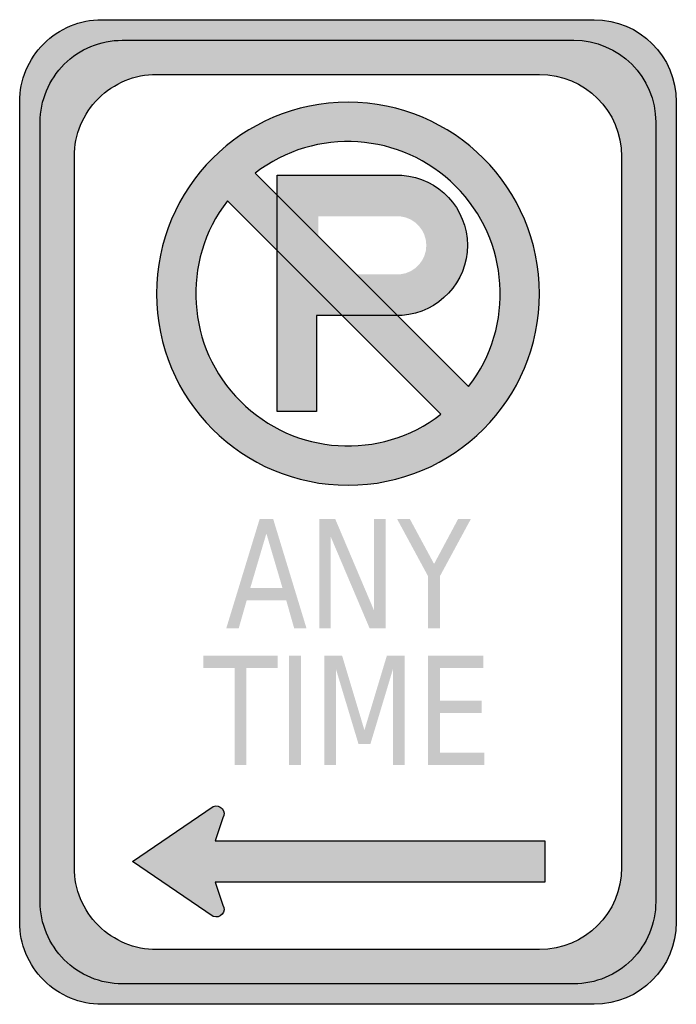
# Model space of a CAD drawing. Header units: inches. Extents: x -0.5 to 0.5, y -0.75 to 0.75.
import ezdxf

# ---------------------------------------------------------------- set-up
doc = ezdxf.new("R2010")
doc.units = ezdxf.units.IN
doc.header["$MEASUREMENT"] = 0

msp = doc.modelspace()

# ---------------------------------------------------------------- hatches: boundary and pattern name
h = msp.add_hatch(color=7)
edge = h.paths.add_edge_path()
edge.add_spline(control_points=[(-0.5, 0.625), (-0.5, 0.6581), (-0.4868, 0.6899), (-0.4634, 0.7134), (-0.4399, 0.7368), (-0.4082, 0.75), (-0.375, 0.75)], knot_values=[0, 0, 0, 0, 1, 1, 1, 2, 2, 2, 2], degree=3, periodic=0)
edge.add_line((-0.375, 0.75), (0.375, 0.75))
edge.add_spline(control_points=[(0.375, 0.75), (0.444, 0.75), (0.5, 0.694), (0.5, 0.625)], knot_values=[0, 0, 0, 0, 1, 1, 1, 1], degree=3, periodic=0)
edge.add_line((0.5, 0.625), (0.5, -0.625))
edge.add_spline(control_points=[(0.5, -0.625), (0.5, -0.694), (0.444, -0.75), (0.375, -0.75)], knot_values=[0, 0, 0, 0, 1, 1, 1, 1], degree=3, periodic=0)
edge.add_line((0.375, -0.75), (-0.375, -0.75))
edge.add_spline(control_points=[(-0.375, -0.75), (-0.4082, -0.75), (-0.4399, -0.7368), (-0.4634, -0.7134), (-0.4868, -0.6899), (-0.5, -0.6582), (-0.5, -0.625)], knot_values=[0, 0, 0, 0, 1, 1, 1, 2, 2, 2, 2], degree=3, periodic=0)
edge.add_line((-0.5, -0.625), (-0.5, 0.625))
edge = h.paths.add_edge_path(flags=0)
edge.add_spline(control_points=[(0.3437, 0.7187), (0.4128, 0.7187), (0.4687, 0.6628), (0.4687, 0.5937)], knot_values=[0, 0, 0, 0, 1, 1, 1, 1], degree=3, periodic=0)
edge.add_line((0.4687, 0.5937), (0.4687, -0.5938))
edge.add_spline(control_points=[(0.4687, -0.5938), (0.4687, -0.6269), (0.4556, -0.6587), (0.4321, -0.6821), (0.4087, -0.7056), (0.3769, -0.7188), (0.3437, -0.7188)], knot_values=[0, 0, 0, 0, 1, 1, 1, 2, 2, 2, 2], degree=3, periodic=0)
edge.add_line((0.3437, -0.7188), (-0.3438, -0.7188))
edge.add_spline(control_points=[(-0.3438, -0.7188), (-0.3769, -0.7188), (-0.4087, -0.7056), (-0.4321, -0.6821), (-0.4556, -0.6587), (-0.4688, -0.6269), (-0.4688, -0.5938)], knot_values=[0, 0, 0, 0, 1, 1, 1, 2, 2, 2, 2], degree=3, periodic=0)
edge.add_line((-0.4688, -0.5938), (-0.4688, 0.5937))
edge.add_spline(control_points=[(-0.4688, 0.5937), (-0.4688, 0.6269), (-0.4556, 0.6587), (-0.4321, 0.6821), (-0.4087, 0.7056), (-0.3769, 0.7187), (-0.3438, 0.7187)], knot_values=[0, 0, 0, 0, 1, 1, 1, 2, 2, 2, 2], degree=3, periodic=0)
edge.add_line((-0.3438, 0.7187), (0.3437, 0.7187))
h = msp.add_hatch(color=7)
edge = h.paths.add_edge_path()
edge.add_spline(control_points=[(0.4687, 0.5937), (0.4687, 0.6628), (0.4128, 0.7187), (0.3437, 0.7187)], knot_values=[0, 0, 0, 0, 1, 1, 1, 1], degree=3, periodic=0)
edge.add_line((0.3437, 0.7187), (-0.3438, 0.7187))
edge.add_spline(control_points=[(-0.3438, 0.7187), (-0.3769, 0.7187), (-0.4087, 0.7056), (-0.4321, 0.6821), (-0.4556, 0.6587), (-0.4688, 0.6269), (-0.4688, 0.5937)], knot_values=[0, 0, 0, 0, 1, 1, 1, 2, 2, 2, 2], degree=3, periodic=0)
edge.add_line((-0.4688, 0.5937), (-0.4688, -0.5938))
edge.add_spline(control_points=[(-0.4688, -0.5938), (-0.4688, -0.6628), (-0.4128, -0.7188), (-0.3438, -0.7188)], knot_values=[0, 0, 0, 0, 1, 1, 1, 1], degree=3, periodic=0)
edge.add_line((-0.3438, -0.7188), (0.3437, -0.7188))
edge.add_spline(control_points=[(0.3437, -0.7188), (0.4128, -0.7188), (0.4687, -0.6628), (0.4687, -0.5938)], knot_values=[0, 0, 0, 0, 1, 1, 1, 1], degree=3, periodic=0)
edge.add_line((0.4687, -0.5938), (0.4687, 0.5937))
edge = h.paths.add_edge_path(flags=0)
edge.add_spline(control_points=[(0.4167, -0.5417), (0.4167, -0.5748), (0.4035, -0.6066), (0.3801, -0.6301), (0.3566, -0.6535), (0.3248, -0.6667), (0.2917, -0.6667)], knot_values=[0, 0, 0, 0, 1, 1, 1, 2, 2, 2, 2], degree=3, periodic=0)
edge.add_line((0.2917, -0.6667), (-0.2917, -0.6667))
edge.add_spline(control_points=[(-0.2917, -0.6667), (-0.3607, -0.6667), (-0.4167, -0.6107), (-0.4167, -0.5417)], knot_values=[0, 0, 0, 0, 1, 1, 1, 1], degree=3, periodic=0)
edge.add_line((-0.4167, -0.5417), (-0.4167, 0.5417))
edge.add_spline(control_points=[(-0.4167, 0.5417), (-0.4167, 0.5748), (-0.4035, 0.6066), (-0.3801, 0.6301), (-0.3566, 0.6535), (-0.3248, 0.6667), (-0.2917, 0.6667)], knot_values=[0, 0, 0, 0, 1, 1, 1, 2, 2, 2, 2], degree=3, periodic=0)
edge.add_line((-0.2917, 0.6667), (0.2917, 0.6667))
edge.add_spline(control_points=[(0.2917, 0.6667), (0.3607, 0.6667), (0.4167, 0.6107), (0.4167, 0.5417)], knot_values=[0, 0, 0, 0, 1, 1, 1, 1], degree=3, periodic=0)
edge.add_line((0.4167, 0.5417), (0.4167, -0.5417))
h = msp.add_hatch(color=7)
edge = h.paths.add_edge_path()
edge.add_spline(control_points=[(0.2917, 0.3325), (0.2917, 0.1714), (0.1611, 0.0408), (0, 0.0408), (-0.1611, 0.0408), (-0.2917, 0.1714), (-0.2917, 0.3325), (-0.2917, 0.4936), (-0.1611, 0.6242), (0, 0.6242), (0.1611, 0.6242), (0.2917, 0.4936), (0.2917, 0.3325)], knot_values=[0, 0, 0, 0, 1, 1, 1, 2, 2, 2, 3, 3, 3, 4, 4, 4, 4], degree=3, periodic=0)
edge = h.paths.add_edge_path(flags=0)
edge.add_spline(control_points=[(0.1837, 0.1911), (0.2548, 0.2834), (0.2463, 0.4141), (0.1639, 0.4964), (0.0816, 0.5788), (-0.0491, 0.5873), (-0.1414, 0.5162)], knot_values=[0, 0, 0, 0, 1, 1, 1, 2, 2, 2, 2], degree=3, periodic=0)
edge.add_line((-0.1414, 0.5162), (0.1837, 0.1911))
edge = h.paths.add_edge_path(flags=0)
edge.add_spline(control_points=[(-0.1837, 0.4739), (-0.2548, 0.3816), (-0.2463, 0.2509), (-0.1639, 0.1686), (-0.0816, 0.0862), (0.0491, 0.0777), (0.1414, 0.1488)], knot_values=[0, 0, 0, 0, 1, 1, 1, 2, 2, 2, 2], degree=3, periodic=0)
edge.add_line((0.1414, 0.1488), (-0.1837, 0.4739))
h = msp.add_hatch(color=7)
edge = h.paths.add_edge_path()
edge.add_line((0.0822, 0.5129), (-0.1078, 0.5129))
edge.add_line((-0.1078, 0.5129), (-0.1078, 0.398))
edge.add_line((-0.1078, 0.398), (-0.0094, 0.2996))
edge.add_line((-0.0094, 0.2996), (0.0825, 0.2996))
edge.add_spline(control_points=[(0.0825, 0.2996), (0.1385, 0.3036), (0.1819, 0.3502), (0.1818, 0.4064), (0.1817, 0.4625), (0.1382, 0.5091), (0.0822, 0.5129)], knot_values=[0, 0, 0, 0, 1, 1, 1, 2, 2, 2, 2], degree=3, periodic=0)
edge = h.paths.add_edge_path(flags=0)
edge.add_line((0.0798, 0.3621), (-0.0453, 0.3621))
edge.add_line((-0.0453, 0.3621), (-0.0453, 0.4504))
edge.add_line((-0.0453, 0.4504), (0.0796, 0.4504))
edge.add_spline(control_points=[(0.0796, 0.4504), (0.1021, 0.448), (0.1192, 0.429), (0.1193, 0.4063), (0.1193, 0.3837), (0.1023, 0.3646), (0.0798, 0.3621)], knot_values=[0, 0, 0, 0, 1, 1, 1, 2, 2, 2, 2], degree=3, periodic=0)
for points in [[(-0.1078, 0.398), (-0.1078, 0.1529), (-0.0481, 0.1529), (-0.0478, 0.2996), (-0.0094, 0.2996), (-0.1078, 0.398)], [(-0.0438, -0.0105), (-0.0195, -0.0105), (0.0396, -0.1499), (0.0396, -0.0105), (0.0572, -0.0105), (0.0572, -0.1772), (0.0329, -0.1772), (-0.0263, -0.0377), (-0.0263, -0.1772), (-0.0438, -0.1772), (-0.0438, -0.0105)], [(0.0747, -0.0105), (0.0941, -0.0105), (0.1311, -0.0791), (0.1678, -0.0105), (0.1872, -0.0105), (0.14, -0.0978), (0.14, -0.1772), (0.1219, -0.1772), (0.1219, -0.0978), (0.0747, -0.0105)], [(-0.2201, -0.2188), (-0.1073, -0.2188), (-0.1073, -0.2378), (-0.1546, -0.2378), (-0.1546, -0.3855), (-0.1727, -0.3855), (-0.1727, -0.2378), (-0.2201, -0.2378), (-0.2201, -0.2188)], [(-0.0898, -0.2188), (-0.0718, -0.2188), (-0.0718, -0.3855), (-0.0898, -0.3855), (-0.0898, -0.2188)], [(-0.0359, -0.2188), (-0.009, -0.2188), (0.025, -0.3323), (0.0592, -0.2188), (0.0861, -0.2188), (0.0861, -0.3855), (0.0685, -0.3855), (0.0685, -0.2392), (0.0341, -0.3535), (0.016, -0.3535), (-0.0184, -0.2392), (-0.0184, -0.3855), (-0.0359, -0.3855), (-0.0359, -0.2188)], [(0.1219, -0.2188), (0.2062, -0.2188), (0.2062, -0.2378), (0.1399, -0.2378), (0.1399, -0.2872), (0.2034, -0.2872), (0.2034, -0.3061), (0.1399, -0.3061), (0.1399, -0.3665), (0.2078, -0.3665), (0.2078, -0.3855), (0.1219, -0.3855), (0.1219, -0.2188)]]:
    msp.add_hatch(color=7).paths.add_polyline_path(points)
h = msp.add_hatch(color=7)
h.paths.add_polyline_path([(-0.1345, -0.0105), (-0.114, -0.0105), (-0.0632, -0.1772), (-0.082, -0.1772), (-0.0941, -0.1344), (-0.1542, -0.1344), (-0.1664, -0.1772), (-0.1854, -0.1772), (-0.1345, -0.0105)])
h.paths.add_polyline_path([(-0.1243, -0.0327), (-0.1488, -0.1157), (-0.0998, -0.1157), (-0.1243, -0.0327)], flags=0)
h = msp.add_hatch(color=7)
edge = h.paths.add_edge_path()
edge.add_line((-0.3281, -0.5324), (-0.2051, -0.4487))
edge.add_spline(control_points=[(-0.2051, -0.4487), (-0.2004, -0.4467), (-0.1949, -0.448), (-0.1916, -0.4519), (-0.1883, -0.4558), (-0.1879, -0.4614), (-0.1906, -0.4658)], knot_values=[0, 0, 0, 0, 1, 1, 1, 2, 2, 2, 2], degree=3, periodic=0)
edge.add_line((-0.1906, -0.4658), (-0.2025, -0.5012))
edge.add_line((-0.2025, -0.5012), (0.3, -0.5012))
edge.add_line((0.3, -0.5012), (0.3, -0.5637))
edge.add_line((0.3, -0.5637), (-0.2025, -0.5637))
edge.add_line((-0.2025, -0.5637), (-0.1906, -0.5991))
edge.add_spline(control_points=[(-0.1906, -0.5991), (-0.1879, -0.6034), (-0.1883, -0.609), (-0.1916, -0.6129), (-0.1949, -0.6168), (-0.2004, -0.6181), (-0.2051, -0.6161)], knot_values=[0, 0, 0, 0, 1, 1, 1, 2, 2, 2, 2], degree=3, periodic=0)
edge.add_line((-0.2051, -0.6161), (-0.3281, -0.5324))

# ---------------------------------------------------------------- linework, layer by layer
at = {"color": 7}
for p, q in [((-0.1414, 0.5162), (0.1837, 0.1911)), ((-0.1837, 0.4739), (0.1414, 0.1488))]:
    msp.add_line(p, q, dxfattribs=at)
for points in [[(-0.375, 0.75), (0.375, 0.75)], [(-0.3438, 0.7187), (0.3437, 0.7187)], [(-0.2917, 0.6667), (0.2917, 0.6667)], [(-0.5, -0.625), (-0.5, 0.625)], [(0.5, 0.625), (0.5, -0.625)], [(-0.4688, -0.5938), (-0.4688, 0.5937)], [(0.4687, 0.5937), (0.4687, -0.5938)], [(-0.4167, -0.5417), (-0.4167, 0.5417)], [(0.4167, 0.5417), (0.4167, -0.5417)], [(-0.1078, 0.5129), (0.0822, 0.5129)], [(0.0825, 0.2996), (-0.0478, 0.2996), (-0.0481, 0.1529), (-0.1078, 0.1529), (-0.1078, 0.5129)], [(-0.3281, -0.5324), (-0.2051, -0.4487)], [(-0.1906, -0.4658), (-0.2025, -0.5012), (0.3, -0.5012), (0.3, -0.5637), (-0.2025, -0.5637), (-0.1906, -0.5991)], [(-0.2051, -0.6161), (-0.3281, -0.5324)], [(0.2917, -0.6667), (-0.2917, -0.6667)], [(0.3437, -0.7188), (-0.3438, -0.7188)], [(0.375, -0.75), (-0.375, -0.75)]]:
    msp.add_lwpolyline(points, dxfattribs=at)
for points, knots in [([(-0.5, 0.625), (-0.5, 0.6581), (-0.4868, 0.6899), (-0.4634, 0.7134), (-0.4399, 0.7368), (-0.4082, 0.75), (-0.375, 0.75)], [0, 0, 0, 0, 1, 1, 1, 2, 2, 2, 2]), ([(-0.4688, 0.5937), (-0.4688, 0.6269), (-0.4556, 0.6587), (-0.4321, 0.6821), (-0.4087, 0.7056), (-0.3769, 0.7187), (-0.3438, 0.7187)], [0, 0, 0, 0, 1, 1, 1, 2, 2, 2, 2]), ([(-0.4167, 0.5417), (-0.4167, 0.5748), (-0.4035, 0.6066), (-0.3801, 0.6301), (-0.3566, 0.6535), (-0.3248, 0.6667), (-0.2917, 0.6667)], [0, 0, 0, 0, 1, 1, 1, 2, 2, 2, 2]), ([(0.2917, 0.3325), (0.2917, 0.1714), (0.1611, 0.0408), (0, 0.0408), (-0.1611, 0.0408), (-0.2917, 0.1714), (-0.2917, 0.3325), (-0.2917, 0.4936), (-0.1611, 0.6242), (0, 0.6242), (0.1611, 0.6242), (0.2917, 0.4936), (0.2917, 0.3325)], [0, 0, 0, 0, 1, 1, 1, 2, 2, 2, 3, 3, 3, 4, 4, 4, 4]), ([(0.1837, 0.1911), (0.2548, 0.2834), (0.2463, 0.4141), (0.1639, 0.4964), (0.0816, 0.5788), (-0.0491, 0.5873), (-0.1414, 0.5162)], [0, 0, 0, 0, 1, 1, 1, 2, 2, 2, 2]), ([(0.0822, 0.5129), (0.1382, 0.5091), (0.1817, 0.4625), (0.1818, 0.4064), (0.1819, 0.3502), (0.1385, 0.3036), (0.0825, 0.2996)], [0, 0, 0, 0, 1, 1, 1, 2, 2, 2, 2]), ([(-0.1837, 0.4739), (-0.2548, 0.3816), (-0.2463, 0.2509), (-0.1639, 0.1686), (-0.0816, 0.0862), (0.0491, 0.0777), (0.1414, 0.1488)], [0, 0, 0, 0, 1, 1, 1, 2, 2, 2, 2]), ([(-0.2051, -0.4487), (-0.2004, -0.4467), (-0.1949, -0.448), (-0.1916, -0.4519), (-0.1883, -0.4558), (-0.1879, -0.4614), (-0.1906, -0.4658)], [0, 0, 0, 0, 1, 1, 1, 2, 2, 2, 2]), ([(-0.2917, -0.6667), (-0.3248, -0.6667), (-0.3566, -0.6535), (-0.3801, -0.6301), (-0.4035, -0.6066), (-0.4167, -0.5748), (-0.4167, -0.5417)], [0, 0, 0, 0, 1, 1, 1, 2, 2, 2, 2]), ([(-0.3438, -0.7188), (-0.3769, -0.7188), (-0.4087, -0.7056), (-0.4321, -0.6821), (-0.4556, -0.6587), (-0.4688, -0.6269), (-0.4688, -0.5938)], [0, 0, 0, 0, 1, 1, 1, 2, 2, 2, 2]), ([(-0.1906, -0.5991), (-0.1879, -0.6034), (-0.1883, -0.609), (-0.1916, -0.6129), (-0.1949, -0.6168), (-0.2004, -0.6181), (-0.2051, -0.6161)], [0, 0, 0, 0, 1, 1, 1, 2, 2, 2, 2]), ([(0.4687, -0.5938), (0.4687, -0.6269), (0.4556, -0.6587), (0.4321, -0.6821), (0.4087, -0.7056), (0.3769, -0.7188), (0.3437, -0.7188)], [0, 0, 0, 0, 1, 1, 1, 2, 2, 2, 2]), ([(-0.375, -0.75), (-0.4082, -0.75), (-0.4399, -0.7368), (-0.4634, -0.7134), (-0.4868, -0.6899), (-0.5, -0.6582), (-0.5, -0.625)], [0, 0, 0, 0, 1, 1, 1, 2, 2, 2, 2])]:
    msp.add_open_spline(points, degree=3, knots=knots, dxfattribs=at)
for points in [[(0.375, 0.75), (0.444, 0.75), (0.5, 0.694), (0.5, 0.625)], [(0.3437, 0.7187), (0.4128, 0.7187), (0.4687, 0.6628), (0.4687, 0.5937)], [(0.2917, 0.6667), (0.3607, 0.6667), (0.4167, 0.6107), (0.4167, 0.5417)], [(0.4167, -0.5417), (0.4167, -0.6107), (0.3607, -0.6667), (0.2917, -0.6667)], [(0.5, -0.625), (0.5, -0.694), (0.444, -0.75), (0.375, -0.75)]]:
    msp.add_open_spline(points, degree=3, dxfattribs=at)

doc.saveas('drawing.dxf')
